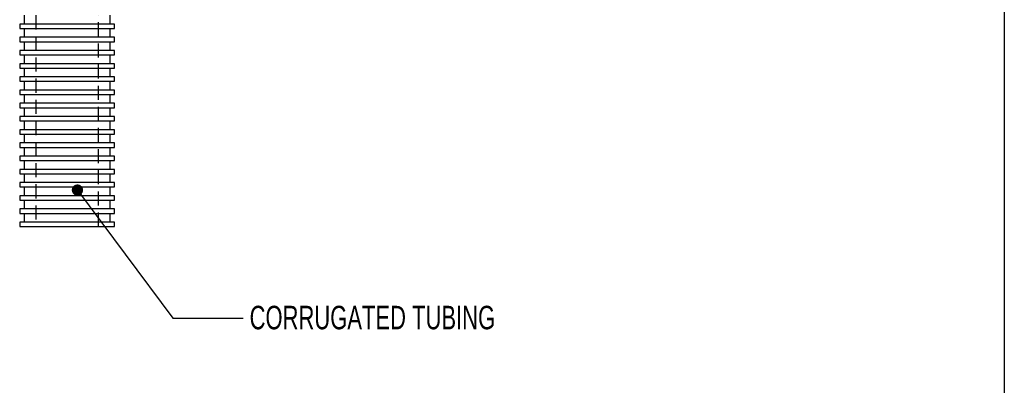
# Model space of a CAD drawing. Header units: millimetres. Extents: x 13 to 546, y 13 to 419.
# Tile 25 of 30: x 369 to 546, y 226 to 292. Entities that reach past the tile are written whole.
import ezdxf

# ---------------------------------------------------------------- set-up
doc = ezdxf.new("R2010")
doc.units = ezdxf.units.MM
doc.header["$LTSCALE"] = 2
doc.linetypes.add('HIDDEN', pattern=[1.905, 1.27, -0.635])
doc.layers.add('HIDDEN', color=102, linetype='HIDDEN')
doc.layers.add('TEXT', color=140, linetype='Continuous', lineweight=25)
doc.styles.add('SLDTEXTSTYLE0', font='TXT', dxfattribs={"width": 0.7})
doc.dimstyles.new('SLDDIMSTYLE0', dxfattribs={"dimtxt": 0.18, "dimasz": 2.032, "dimexe": 0, "dimexo": 0.0625, "dimgap": 0, "dimtad": 0, "dimtih": 1, "dimtoh": 1, "dimdec": 0, "dimrnd": 1e-09, "dimzin": 0, "dimdsep": 46, "dimtxsty": 'Standard', "dimblk1": 'DOT', "dimblk2": 'DOT', "dimsah": 1, "dimcen": 0.09, "dimadec": 0, "dimazin": 0, "dimtfac": 2.032, "dimtdec": 0, "dimtofl": 0, "dimtmove": 0, "dimatfit": 3, "dimldrblk": 'DOT', "dimfxl": 0, "dimfrac": 2, "dimtolj": 1, "dimtzin": 0, "dimarcsym": 0})

# ---------------------------------------------------------------- blocks, each defined once
blk = doc.blocks.new('_Dot')
at = {"color": 0, "linetype": 'ByBlock', "lineweight": -2}
blk.add_line((-0.5, 0), (-1, 0), dxfattribs=at)
at = {"color": 0, "linetype": 'ByBlock', "const_width": 0.5}
blk.add_lwpolyline([(-0.25, 0, 1), (0.25, 0, 1)], format="xyb", close=True, dxfattribs=at)

msp = doc.modelspace()

# ---------------------------------------------------------------- linework, layer by layer
for p, q in [((369.4611, 292.4939), (369.4611, 290.9064)), ((384.9736, 290.9064), (384.9736, 292.4939)), ((368.6674, 290.9064), (368.6674, 290.1126)), ((377.2174, 290.9064), (368.6674, 290.9064)), ((368.6674, 290.1126), (385.7674, 290.1126)), ((369.4611, 290.1126), (369.4611, 288.5251)), ((385.7674, 290.9064), (377.2174, 290.9064)), ((384.9736, 288.5251), (384.9736, 290.1126)), ((385.7674, 290.1126), (385.7674, 290.9064)), ((368.6674, 288.5251), (368.6674, 287.7314)), ((377.2174, 288.5251), (368.6674, 288.5251)), ((368.6674, 287.7314), (385.7674, 287.7314)), ((369.4611, 287.7314), (369.4611, 286.1439)), ((385.7674, 288.5251), (377.2174, 288.5251)), ((384.9736, 286.1439), (384.9736, 287.7314)), ((385.7674, 287.7314), (385.7674, 288.5251)), ((368.6674, 286.1439), (368.6674, 285.3501)), ((377.2174, 286.1439), (368.6674, 286.1439)), ((385.7674, 286.1439), (377.2174, 286.1439)), ((385.7674, 285.3501), (385.7674, 286.1439)), ((368.6674, 285.3501), (385.7674, 285.3501)), ((369.4611, 285.3501), (369.4611, 283.7626)), ((384.9736, 283.7626), (384.9736, 285.3501)), ((368.6674, 283.7626), (368.6674, 282.9689)), ((377.2174, 283.7626), (368.6674, 283.7626)), ((368.6674, 282.9689), (385.7674, 282.9689)), ((369.4611, 282.9689), (369.4611, 281.3814)), ((385.7674, 283.7626), (377.2174, 283.7626)), ((384.9736, 281.3814), (384.9736, 282.9689)), ((385.7674, 282.9689), (385.7674, 283.7626)), ((368.6674, 281.3814), (368.6674, 280.5876)), ((377.2174, 281.3814), (368.6674, 281.3814)), ((368.6674, 280.5876), (385.7674, 280.5876)), ((369.4611, 280.5876), (369.4611, 279.0001)), ((385.7674, 281.3814), (377.2174, 281.3814)), ((384.9736, 279.0001), (384.9736, 280.5876)), ((385.7674, 280.5876), (385.7674, 281.3814)), ((368.6674, 279.0001), (368.6674, 278.2064)), ((377.2174, 279.0001), (368.6674, 279.0001)), ((385.7674, 279.0001), (377.2174, 279.0001)), ((385.7674, 278.2064), (385.7674, 279.0001)), ((368.6674, 278.2064), (385.7674, 278.2064)), ((369.4611, 278.2064), (369.4611, 276.6189)), ((384.9736, 276.6189), (384.9736, 278.2064)), ((368.6674, 276.6189), (368.6674, 275.8251)), ((377.2174, 276.6189), (368.6674, 276.6189)), ((368.6674, 275.8251), (385.7674, 275.8251)), ((369.4611, 275.8251), (369.4611, 274.2376)), ((385.7674, 276.6189), (377.2174, 276.6189)), ((384.9736, 274.2376), (384.9736, 275.8251)), ((385.7674, 275.8251), (385.7674, 276.6189)), ((368.6674, 274.2376), (368.6674, 273.4439)), ((377.2174, 274.2376), (368.6674, 274.2376)), ((368.6674, 273.4439), (385.7674, 273.4439)), ((369.4611, 273.4439), (369.4611, 271.8564)), ((385.7674, 274.2376), (377.2174, 274.2376)), ((384.9736, 271.8564), (384.9736, 273.4439)), ((385.7674, 273.4439), (385.7674, 274.2376)), ((368.6674, 271.8564), (368.6674, 271.0626)), ((377.2174, 271.8564), (368.6674, 271.8564)), ((385.7674, 271.8564), (377.2174, 271.8564)), ((385.7674, 271.0626), (385.7674, 271.8564)), ((368.6674, 271.0626), (385.7674, 271.0626)), ((369.4611, 271.0626), (369.4611, 269.4751)), ((384.9736, 269.4751), (384.9736, 271.0626)), ((368.6674, 269.4751), (368.6674, 268.6814)), ((377.2174, 269.4751), (368.6674, 269.4751)), ((368.6674, 268.6814), (385.7674, 268.6814)), ((369.4611, 268.6814), (369.4611, 267.0939)), ((385.7674, 269.4751), (377.2174, 269.4751)), ((384.9736, 267.0939), (384.9736, 268.6814)), ((385.7674, 268.6814), (385.7674, 269.4751)), ((368.6674, 267.0939), (368.6674, 266.3001)), ((377.2174, 267.0939), (368.6674, 267.0939)), ((368.6674, 266.3001), (385.7674, 266.3001)), ((369.4611, 266.3001), (369.4611, 264.7126)), ((385.7674, 267.0939), (377.2174, 267.0939)), ((384.9736, 264.7126), (384.9736, 266.3001)), ((385.7674, 266.3001), (385.7674, 267.0939)), ((368.6674, 264.7126), (368.6674, 263.9189)), ((377.2174, 264.7126), (368.6674, 264.7126)), ((385.7674, 264.7126), (377.2174, 264.7126)), ((385.7674, 263.9189), (385.7674, 264.7126)), ((368.6674, 263.9189), (385.7674, 263.9189)), ((369.4611, 263.9189), (369.4611, 262.3314)), ((384.9736, 262.3314), (384.9736, 263.9189)), ((368.6674, 262.3314), (368.6674, 261.5376)), ((377.2174, 262.3314), (368.6674, 262.3314)), ((368.6674, 261.5376), (385.7674, 261.5376)), ((369.4611, 261.5376), (369.4611, 259.9501)), ((385.7674, 262.3314), (377.2174, 262.3314)), ((384.9736, 259.9501), (384.9736, 261.5376)), ((385.7674, 261.5376), (385.7674, 262.3314)), ((368.6674, 259.9501), (368.6674, 259.1564)), ((377.2174, 259.9501), (368.6674, 259.9501)), ((368.6674, 259.1564), (385.7674, 259.1564)), ((369.4611, 259.1564), (369.4611, 257.5689)), ((385.7674, 259.9501), (377.2174, 259.9501)), ((384.9736, 257.5689), (384.9736, 259.1564)), ((385.7674, 259.1564), (385.7674, 259.9501)), ((368.6674, 257.5689), (368.6674, 256.7751)), ((377.2174, 257.5689), (368.6674, 257.5689)), ((385.7674, 257.5689), (377.2174, 257.5689)), ((385.7674, 256.7751), (385.7674, 257.5689)), ((368.6674, 256.7751), (385.7674, 256.7751)), ((369.4611, 256.7751), (369.4611, 255.1876)), ((384.9736, 255.1876), (384.9736, 256.7751)), ((368.6674, 255.1876), (368.6674, 254.3939)), ((377.2174, 255.1876), (368.6674, 255.1876)), ((368.6674, 254.3939), (377.2174, 254.3939)), ((385.7674, 255.1876), (377.2174, 255.1876)), ((377.2174, 254.3939), (385.7674, 254.3939)), ((385.7674, 254.3939), (385.7674, 255.1876))]:
    msp.add_line(p, q)
at = {"layer": 'HIDDEN'}
for p, q in [((371.5674, 292.4939), (371.5674, 254.3939)), ((382.8674, 254.3939), (382.8674, 292.4939))]:
    msp.add_line(p, q, dxfattribs=at)
at = {"layer": 'TEXT'}
msp.add_line((546.1, 419.1), (546.1, 12.7), dxfattribs=at)

# ---------------------------------------------------------------- texts
at = {"layer": 'TEXT', "insert": (410.0994, 240.105), "char_height": 4.233333, "attachment_point": 1, "style": 'SLDTEXTSTYLE0'}
msp.add_mtext('CORRUGATED TUBING', dxfattribs=at)

# ---------------------------------------------------------------- leaders
at = {"layer": 'TEXT'}
msp.add_leader([(379.0731, 260.9765), (396.2656, 237.8613), (408.9656, 237.8613)], dimstyle='SLDDIMSTYLE0', dxfattribs=at)

doc.saveas('drawing.dxf')
